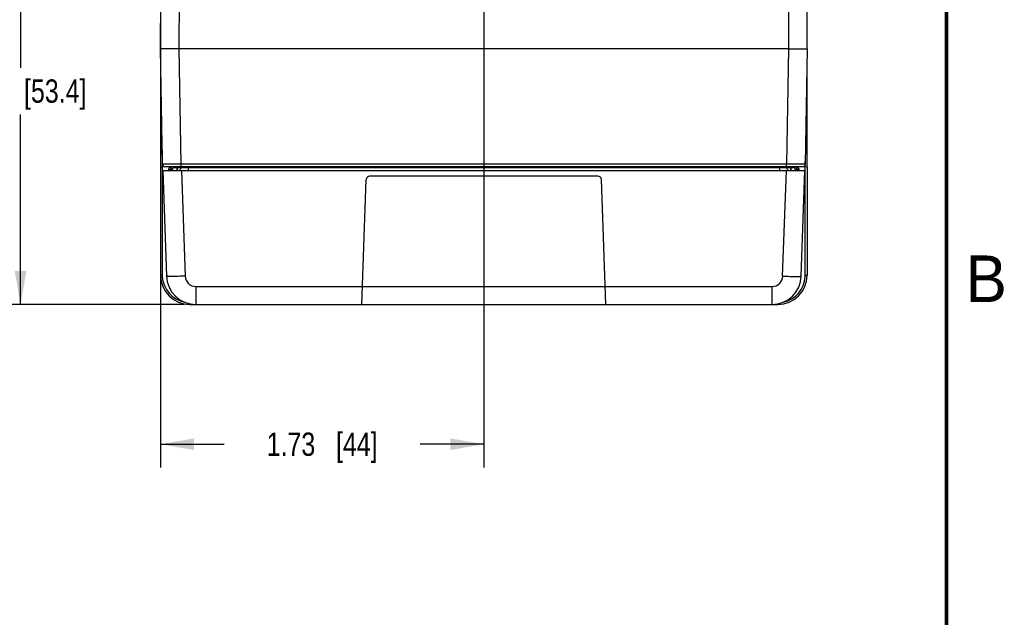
# Model space of a CAD drawing. Header units: inches. Extents: x 0 to 34, y 0 to 22.
# Tile 154 of 168: x 28.5 to 33.8, y 6.4 to 9.7. Entities that reach past the tile are written whole.
import ezdxf

# ---------------------------------------------------------------- set-up
doc = ezdxf.new("R2010")
doc.units = ezdxf.units.IN
doc.header["$LTSCALE"] = 1.87
doc.header["$MEASUREMENT"] = 0
doc.layers.get('0').update_dxf_attribs({"linetype": 'CONTINUOUS'})
doc.layers.add('DIMENSIONS', color=7, linetype='CONTINUOUS')
doc.styles.get("Standard").update_dxf_attribs({"font": 'txt', "width": 0.8})
doc.styles.add('TEXTSTYLE_2', font='txt')
doc.dimstyles.new('DIMSTYLE_1', dxfattribs={"dimtxt": 0.125, "dimasz": 0.18, "dimexe": 0.125, "dimexo": 0.0625, "dimgap": 0.0625, "dimtad": 0, "dimtih": 1, "dimtoh": 1, "dimzin": 4, "dimdsep": 46, "dimtxsty": 'STANDARD', "dimblk": '_FILLED', "dimblk1": '_FILLED', "dimblk2": '_FILLED', "dimcen": 0.09, "dimadec": 0, "dimazin": 0, "dimtp": 0.001, "dimtm": 0.001, "dimtfac": 1, "dimtofl": 0, "dimtmove": 0, "dimatfit": 3, "dimldrblk": '_FILLED', "dimfxl": 1, "dimtolj": 1, "dimtzin": 4, "dimarcsym": 0})

# ---------------------------------------------------------------- blocks, each defined once
blk = doc.blocks.new('_FILLED')
at = {"color": 0, "linetype": 'BYBLOCK'}
blk.add_solid([(0, 0), (-1, 0.174), (-1, -0.174)], dxfattribs=at)
blk = doc.blocks.new('*D0')
at = {"layer": 'DIMENSIONS', "color": 2, "linetype": 'CONTINUOUS'}
for p, q in [((31.0177, 9.8571), (31.0177, 7.2464)), ((29.2838, 9.4319), (29.2838, 7.2464)), ((29.2838, 7.3714), (29.6258, 7.3714)), ((31.0177, 7.3714), (30.6758, 7.3714))]:
    blk.add_line(p, q, dxfattribs=at)
at = {"layer": 'DIMENSIONS', "color": 2, "linetype": 'CONTINUOUS', "xscale": 0.18, "yscale": 0.18, "zscale": 0.18, "rotation": 180}
blk.add_blockref('_FILLED', (29.2838, 7.3714), dxfattribs=at)
at = {"layer": 'DIMENSIONS', "color": 2, "linetype": 'CONTINUOUS', "xscale": 0.18, "yscale": 0.18, "zscale": 0.18}
blk.add_blockref('_FILLED', (31.0177, 7.3714), dxfattribs=at)
at = {"layer": 'DIMENSIONS', "color": 2, "linetype": 'CONTINUOUS', "insert": (30.1508, 7.4339), "char_height": 0.125, "width": 0.925, "attachment_point": 2, "line_spacing_factor": 0.9}
blk.add_mtext('1.73{\\Ftxt.shx;\\W1.000000;\\H0.125000; }[44]', dxfattribs=at)
blk = doc.blocks.new('*D1')
at = {"layer": 'DIMENSIONS', "color": 2, "linetype": 'CONTINUOUS'}
for p, q in [((30.6502, 10.2246), (28.4085, 10.2246)), ((28.5335, 10.2246), (28.5335, 9.3918)), ((28.5335, 8.1214), (28.5335, 9.1418)), ((29.4109, 8.1214), (28.4085, 8.1214))]:
    blk.add_line(p, q, dxfattribs=at)
at = {"layer": 'DIMENSIONS', "color": 2, "linetype": 'CONTINUOUS', "xscale": 0.18, "yscale": 0.18, "zscale": 0.18}
for p, rotation in [((28.5335, 10.2246), 90), ((28.5335, 8.1214), 270)]:
    blk.add_blockref('_FILLED', p, dxfattribs=dict(at, rotation=rotation))
at = {"layer": 'DIMENSIONS', "color": 2, "linetype": 'CONTINUOUS', "insert": (28.5335, 9.3293), "char_height": 0.125, "width": 1.125, "attachment_point": 2, "line_spacing_factor": 0.9}
blk.add_mtext('2.10{\\Ftxt.shx;\\W1.000000;\\H0.125000; }[53.4]', dxfattribs=at)

msp = doc.modelspace()

# ---------------------------------------------------------------- linework, layer by layer
at = {"color": 7, "linetype": 'CONTINUOUS'}
for p, q in [((29.2838, 9.4944), (29.2958, 12.2487)), ((32.7528, 9.4944), (32.7407, 12.2487)), ((29.2837, 11.945), (29.2837, 8.8594)), ((29.3838, 9.4944), (29.391, 11.1539)), ((32.6455, 11.1539), (32.6528, 9.4944)), ((29.2946, 8.875), (29.2838, 9.4944)), ((29.3946, 8.875), (29.3838, 9.4944)), ((32.6528, 9.4944), (29.3838, 9.4944)), ((32.6528, 9.4944), (32.642, 8.875)), ((32.7528, 9.4944), (32.742, 8.875)), ((32.7518, 8.8594), (32.7518, 9.4392)), ((29.2933, 8.949), (29.2933, 8.8602)), ((29.3946, 8.8603), (29.3946, 8.875)), ((32.642, 8.875), (29.3946, 8.875)), ((32.642, 8.8603), (32.642, 8.875)), ((32.7422, 8.8603), (32.7422, 8.8908)), ((29.2835, 8.8594), (29.3044, 8.8612)), ((29.2836, 8.8594), (29.2836, 8.2791)), ((29.2935, 8.8603), (29.2935, 8.2791)), ((29.2962, 8.8407), (29.316, 8.2734)), ((29.2962, 8.8407), (32.7404, 8.8407)), ((32.727, 8.8603), (29.3096, 8.8603)), ((29.3278, 8.8459), (29.3372, 8.8459)), ((29.3278, 8.8407), (29.3278, 8.8459)), ((29.3374, 8.8562), (29.3355, 8.8536)), ((29.3375, 8.8603), (29.3361, 8.8555)), ((29.3372, 8.8459), (29.3379, 8.8459)), ((29.3379, 8.8459), (29.3381, 8.8455)), ((29.3379, 8.8407), (29.3379, 8.8459)), ((29.3381, 8.8407), (29.3381, 8.8455)), ((29.3474, 8.8455), (29.3381, 8.8455)), ((29.352, 8.8604), (29.352, 8.8552)), ((29.3717, 8.8603), (29.3716, 8.8552)), ((29.3716, 8.8552), (29.3716, 8.8407)), ((29.3736, 8.8552), (29.3716, 8.8552)), ((29.3736, 8.8552), (29.3736, 8.8603)), ((29.3736, 8.8552), (29.3736, 8.8407)), ((29.3932, 8.8552), (29.3933, 8.8604)), ((29.3961, 8.8407), (29.4159, 8.2734)), ((29.4326, 8.8552), (29.4327, 8.8603)), ((29.4326, 8.8552), (29.4326, 8.8407)), ((32.6039, 8.8552), (29.4326, 8.8552)), ((32.6038, 8.8603), (32.6039, 8.8552)), ((32.6039, 8.8552), (32.6039, 8.8407)), ((32.6206, 8.2734), (32.6404, 8.8407)), ((32.6432, 8.8604), (32.6433, 8.8552)), ((32.6629, 8.8603), (32.663, 8.8552)), ((32.6649, 8.8552), (32.663, 8.8552)), ((32.663, 8.8552), (32.663, 8.8407)), ((32.6648, 8.8603), (32.6649, 8.8552)), ((32.6649, 8.8552), (32.6649, 8.8407)), ((32.6845, 8.8603), (32.6846, 8.8552)), ((32.6891, 8.8455), (32.6974, 8.8455)), ((32.6977, 8.8459), (32.6974, 8.8455)), ((32.6974, 8.8455), (32.6974, 8.8407)), ((32.7078, 8.8459), (32.6977, 8.8459)), ((32.6977, 8.8459), (32.6977, 8.8407)), ((32.7, 8.8536), (32.6981, 8.8603)), ((32.7007, 8.8554), (32.7, 8.8536)), ((32.7078, 8.8459), (32.7078, 8.8407)), ((32.7206, 8.2734), (32.7404, 8.8407)), ((32.732, 8.8612), (32.752, 8.8594)), ((32.7421, 8.2792), (32.7421, 8.8603)), ((32.7519, 8.8594), (32.7519, 8.2792)), ((30.3643, 8.1214), (30.3877, 8.7914)), ((31.6292, 8.8104), (30.4074, 8.8104)), ((31.6722, 8.1214), (31.6489, 8.7914)), ((29.2935, 8.2791), (29.2836, 8.2791)), ((32.7421, 8.2792), (32.7519, 8.2792)), ((29.4734, 8.2179), (32.5632, 8.2179)), ((29.4734, 8.2179), (29.4734, 8.1214)), ((32.5632, 8.2179), (32.5632, 8.1214)), ((29.441, 8.1256), (29.441, 8.1217)), ((29.441, 8.1217), (29.4706, 8.1217)), ((29.4734, 8.1214), (32.5632, 8.1214)), ((32.5662, 8.1218), (32.5945, 8.1218)), ((32.5945, 8.1254), (32.5945, 8.1218))]:
    msp.add_line(p, q, dxfattribs=at)
at = {"color": 7, "linetype": 'CONTINUOUS', "const_width": 0.02}
msp.add_lwpolyline([(33.5, 0.5), (33.5, 21.5)], dxfattribs=at)
at = {"color": 7, "linetype": 'CONTINUOUS'}
for centre, radius, start, end in [((29.3096, 8.8753), 0.015, 181, 270), ((32.727, 8.8753), 0.015, 270.0001, 359), ((29.3469, 8.8444), 0.0195, 130.9858, 139.6861), ((29.3891, 8.8232), 0.0657, 145.6472, 146.7988), ((29.7566, 8.7221), 0.4411, 162.3912, 162.6578), ((29.3372, 8.8555), 0.0148, 270, 359), ((29.3583, 8.8458), 0.0204, 162.9252, 179.9534), ((29.3579, 8.8455), 0.0198, 160.1899, 179.9069), ((29.3581, 8.8459), 0.0202, 138.6519, 162.9061), ((29.3554, 8.8392), 0.0249, 122.0881, 123.6716), ((29.3578, 8.8461), 0.0199, 134.5502, 138.5818), ((29.3578, 8.8455), 0.0197, 131.0282, 136.4431), ((29.3785, 8.8555), 0.0148, 299.6667, 359), ((32.6581, 8.8555), 0.0148, 181, 240.3342), ((32.6993, 8.8555), 0.0148, 181, 270.0014), ((32.6775, 8.846), 0.0201, 28.5091, 45.2285), ((32.6777, 8.8455), 0.0197, 14.3157, 28.2066), ((32.6773, 8.8459), 0.0203, 17.1328, 28.4706), ((32.6773, 8.8459), 0.0204, 5.7575, 17.1157), ((32.6776, 8.8455), 0.0198, 0.0547, 14.2635), ((32.6774, 8.8459), 0.0203, 359.9953, 5.7412), ((32.6464, 8.8232), 0.0657, 33.2194, 34.3119), ((30.4074, 8.7907), 0.0197, 90, 178), ((31.6292, 8.7907), 0.0197, 2, 90), ((29.4402, 8.2792), 0.1566, 180.0105, 180.4114), ((29.441, 8.2791), 0.1574, 180.392, 270.0081), ((29.4411, 8.2792), 0.1476, 180.0139, 183.2026), ((29.441, 8.2791), 0.1475, 183.1745, 259.1441), ((29.4734, 8.2789), 0.1575, 182, 270), ((29.4734, 8.2754), 0.0575, 182.0003, 269.9997), ((32.5632, 8.2754), 0.0575, 270.0003, 357.9997), ((32.5632, 8.2789), 0.1575, 270, 358), ((32.5945, 8.2791), 0.1574, 269.9932, 359.6094), ((32.5946, 8.2791), 0.1475, 281.447, 356.8548), ((32.5944, 8.2792), 0.1476, 356.8269, 359.9875), ((32.5953, 8.2792), 0.1566, 359.59, 359.9908)]:
    msp.add_arc(centre, radius, start, end, dxfattribs=at)
for points, knots in [([(29.3838, 9.4944), (29.3772, 9.4944), (29.3645, 9.4943), (29.346, 9.4943), (29.3289, 9.4942), (29.314, 9.4942), (29.3031, 9.4942), (29.2959, 9.4942), (29.2917, 9.4942), (29.2884, 9.4942), (29.2862, 9.4942), (29.2849, 9.4943), (29.2843, 9.4943), (29.2839, 9.4943), (29.2838, 9.4944)], [0, 0, 0, 0, 0.195067, 0.382638, 0.555503, 0.707019, 0.831363, 0.881807, 0.923761, 0.956821, 0.980672, 0.989069, 0.995092, 1, 1, 1, 1]), ([(32.6528, 9.4944), (32.6593, 9.4944), (32.672, 9.4943), (32.6906, 9.4943), (32.7076, 9.4942), (32.7226, 9.4942), (32.7335, 9.4942), (32.7407, 9.4942), (32.7449, 9.4942), (32.7482, 9.4942), (32.7503, 9.4942), (32.7516, 9.4943), (32.7523, 9.4943), (32.7526, 9.4943), (32.7528, 9.4944)], [0, 0, 0, 0, 0.195091, 0.382685, 0.555568, 0.707094, 0.831439, 0.881879, 0.923825, 0.956874, 0.98071, 0.989099, 0.995113, 1, 1, 1, 1]), ([(29.3946, 8.875), (29.3881, 8.875), (29.3753, 8.8749), (29.3568, 8.8749), (29.3421, 8.8749), (29.3313, 8.8749), (29.3241, 8.8749), (29.3175, 8.8749), (29.3117, 8.8749), (29.3067, 8.8749), (29.303, 8.8749), (29.3005, 8.8749), (29.299, 8.8749), (29.2977, 8.8749), (29.2966, 8.8749), (29.2958, 8.875), (29.2954, 8.875), (29.2951, 8.875), (29.2949, 8.875), (29.2947, 8.875), (29.2946, 8.875), (29.2946, 8.875), (29.2946, 8.875)], [0, 0, 0, 0, 0.195088, 0.382679, 0.555565, 0.634388, 0.7071, 0.773003, 0.83146, 0.88191, 0.923866, 0.94153, 0.956926, 0.970016, 0.98077, 0.989162, 0.992466, 0.995172, 0.997278, 0.998785, 0.999691, 1, 1, 1, 1]), ([(32.742, 8.875), (32.742, 8.875), (32.7419, 8.875), (32.7418, 8.875), (32.7417, 8.875), (32.7415, 8.875), (32.7412, 8.875), (32.7407, 8.875), (32.74, 8.8749), (32.7389, 8.8749), (32.7376, 8.8749), (32.736, 8.8749), (32.7335, 8.8749), (32.7299, 8.8749), (32.7248, 8.8749), (32.719, 8.8749), (32.7124, 8.8749), (32.7052, 8.8749), (32.6944, 8.8749), (32.6797, 8.8749), (32.6612, 8.8749), (32.6485, 8.875), (32.642, 8.875)], [0, 0, 0, 0, 0.000309, 0.001215, 0.002722, 0.004828, 0.007534, 0.010838, 0.01923, 0.029984, 0.043074, 0.05847, 0.076134, 0.11809, 0.16854, 0.226997, 0.2929, 0.365612, 0.444435, 0.617321, 0.804912, 1, 1, 1, 1]), ([(29.3355, 8.8536), (29.3353, 8.854), (29.3345, 8.8557), (29.3341, 8.8577), (29.3341, 8.8592)], [0, 0, 0, 0, 0.234784, 1, 1, 1, 1]), ([(29.3716, 8.8552), (29.3691, 8.8552), (29.3655, 8.8551), (29.3608, 8.8551), (29.3579, 8.8551), (29.3555, 8.8551), (29.3536, 8.855), (29.3528, 8.8553), (29.352, 8.8551), (29.352, 8.8552)], [0, 0, 0, 0, 0.382689, 0.555566, 0.707106, 0.831447, 0.923823, 0.9807, 1, 1, 1, 1]), ([(29.3932, 8.8552), (29.3932, 8.8551), (29.3924, 8.8553), (29.3916, 8.855), (29.3897, 8.8551), (29.3873, 8.8551), (29.3844, 8.8551), (29.3797, 8.8551), (29.3761, 8.8552), (29.3736, 8.8552)], [0, 0, 0, 0, 0.019332, 0.076144, 0.16839, 0.292609, 0.444008, 0.616863, 1, 1, 1, 1]), ([(29.4326, 8.8552), (29.4275, 8.8552), (29.4203, 8.8551), (29.411, 8.8551), (29.4051, 8.8551), (29.4003, 8.8551), (29.397, 8.8551), (29.3951, 8.8551), (29.3941, 8.8551), (29.3936, 8.8552), (29.3932, 8.8551), (29.3932, 8.8552)], [0, 0, 0, 0, 0.382828, 0.5557, 0.707186, 0.831554, 0.923914, 0.956956, 0.980753, 0.995142, 1, 1, 1, 1]), ([(32.6433, 8.8552), (32.6433, 8.8551), (32.6429, 8.8552), (32.6425, 8.8551), (32.6415, 8.8551), (32.6396, 8.8551), (32.6362, 8.8551), (32.6314, 8.8551), (32.6255, 8.8551), (32.6162, 8.8551), (32.609, 8.8552), (32.6039, 8.8552)], [0, 0, 0, 0, 0.004859, 0.019251, 0.043054, 0.076105, 0.168485, 0.292875, 0.444373, 0.61724, 1, 1, 1, 1]), ([(32.663, 8.8552), (32.6605, 8.8552), (32.6568, 8.8551), (32.6522, 8.8551), (32.6492, 8.8551), (32.6469, 8.8551), (32.6449, 8.855), (32.6441, 8.8553), (32.6433, 8.8551), (32.6433, 8.8552)], [0, 0, 0, 0, 0.38213, 0.554886, 0.706418, 0.830882, 0.923455, 0.980515, 1, 1, 1, 1]), ([(32.6846, 8.8552), (32.6846, 8.8551), (32.6838, 8.8553), (32.683, 8.855), (32.681, 8.8551), (32.6787, 8.8551), (32.6757, 8.8551), (32.6711, 8.8551), (32.6674, 8.8552), (32.6649, 8.8552)], [0, 0, 0, 0, 0.0193, 0.076179, 0.168556, 0.292899, 0.444438, 0.617316, 1, 1, 1, 1]), ([(32.7014, 8.8592), (32.7033, 8.8576), (32.7065, 8.8535), (32.7078, 8.8484), (32.7078, 8.8459)], [0, 0, 0, 0, 0.500376, 1, 1, 1, 1]), ([(29.4159, 8.2734), (29.4032, 8.2729), (29.3847, 8.2724), (29.3611, 8.272), (29.3462, 8.2719), (29.3339, 8.272), (29.3256, 8.2722), (29.3207, 8.2725), (29.3182, 8.2727), (29.3169, 8.2729), (29.316, 8.2732), (29.316, 8.2734)], [0, 0, 0, 0, 0.381918, 0.554511, 0.70568, 0.829768, 0.922221, 0.955324, 0.979311, 0.994089, 1, 1, 1, 1]), ([(32.6206, 8.2734), (32.6334, 8.2729), (32.6518, 8.2724), (32.6754, 8.272), (32.6903, 8.2719), (32.7026, 8.272), (32.711, 8.2722), (32.7159, 8.2725), (32.7184, 8.2727), (32.7196, 8.2729), (32.7205, 8.2732), (32.7206, 8.2734)], [0, 0, 0, 0, 0.381918, 0.554511, 0.70568, 0.829768, 0.922221, 0.955324, 0.979311, 0.994089, 1, 1, 1, 1])]:
    msp.add_open_spline(points, degree=3, knots=knots, dxfattribs=at)
for points in [[(29.3278, 8.8459), (29.3278, 8.8479), (29.3282, 8.85), (29.3289, 8.8519)], [(29.3289, 8.8519), (29.3297, 8.8538), (29.3307, 8.8555), (29.332, 8.8571)], [(29.3416, 8.8599), (29.3401, 8.8589), (29.3386, 8.8576), (29.3374, 8.8562)], [(29.3393, 8.8522), (29.3402, 8.8547), (29.3417, 8.8571), (29.3435, 8.8591)], [(32.6907, 8.8603), (32.6925, 8.8588), (32.694, 8.8569), (32.6951, 8.8548)], [(32.7, 8.8536), (32.6984, 8.8563), (32.696, 8.8586), (32.6934, 8.8603)], [(32.7014, 8.8592), (32.7014, 8.8579), (32.7012, 8.8566), (32.7007, 8.8554)]]:
    msp.add_open_spline(points, degree=3, dxfattribs=at)

# ---------------------------------------------------------------- texts
at = {"color": 2, "linetype": 'CONTINUOUS', "insert": (33.6006, 8.3845), "char_height": 0.25, "width": 0.25, "attachment_point": 1, "line_spacing_factor": 0.9, "style": 'TEXTSTYLE_2'}
msp.add_mtext('B', dxfattribs=at)

# ---------------------------------------------------------------- dimensions: what is measured, and where the dimension line sits
at = {"layer": 'DIMENSIONS', "color": 2, "linetype": 'CONTINUOUS'}
for base, p1, p2, angle, picture, middle in [((28.5335, 10.2246), (29.4734, 8.1214), (30.7127, 10.2246), 90, '*D1', (28.5335, 9.2668)), ((29.2838, 7.3714), (31.0177, 9.9196), (29.2838, 9.4944), 180, '*D0', (30.1508, 7.3714))]:
    dim = msp.add_linear_dim(base=base, p1=p1, p2=p2, angle=angle, dimstyle='DIMSTYLE_1', dxfattribs=at)
    dim.commit()
    dim.dimension.update_dxf_attribs({"geometry": picture, "text_midpoint": middle, "dimtype": 160})

doc.saveas('drawing.dxf')
